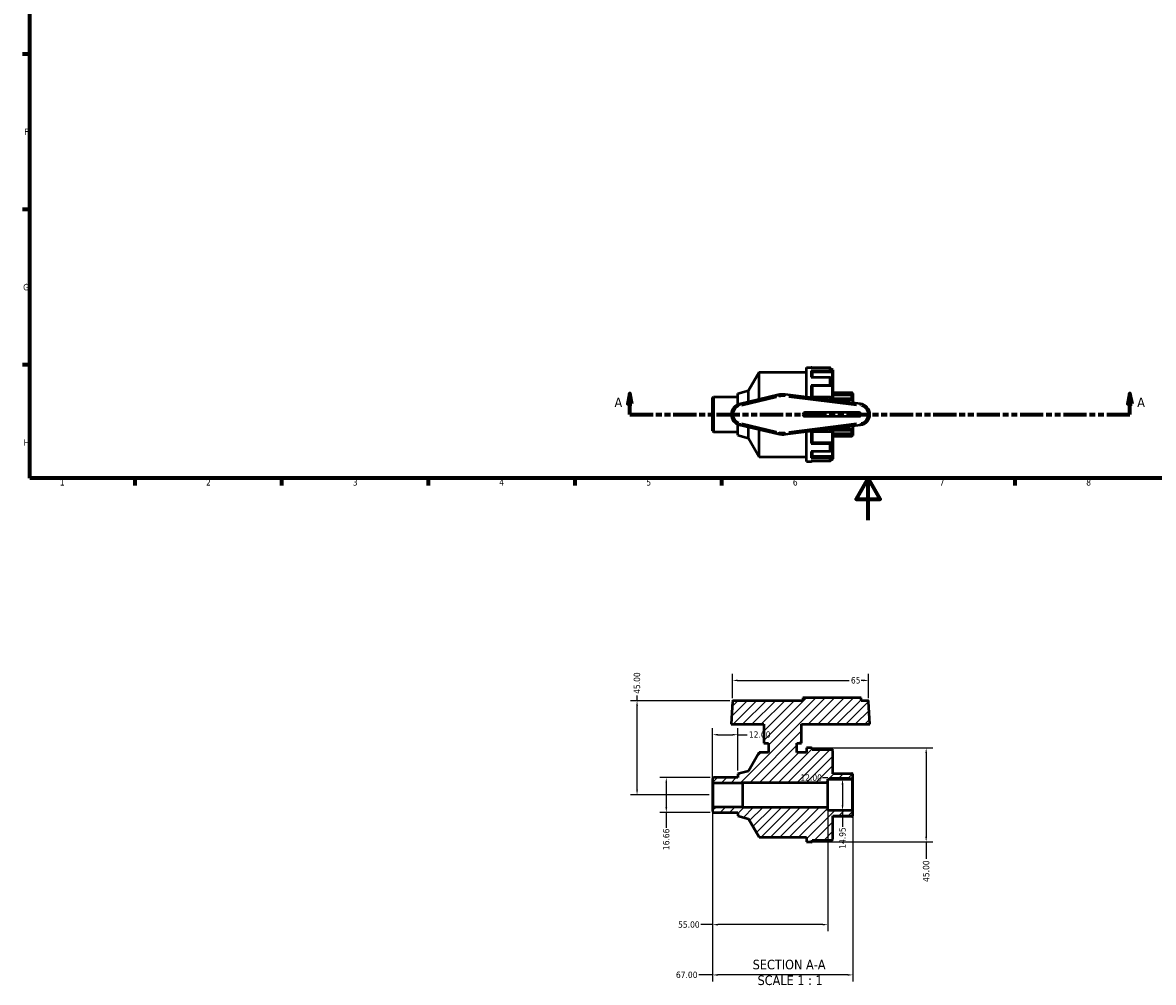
# Model space of a CAD drawing. Header units: millimetres. Extents: x -12 to 901, y -221 to 696.
# Tile 1 of 5: x 17 to 557, y -221 to 238. Entities that reach past the tile are written whole.
import ezdxf

# ---------------------------------------------------------------- set-up
doc = ezdxf.new("R2010")
doc.units = ezdxf.units.MM
doc.linetypes.add('DOUBLE_DASH_CHAIN', pattern=[1.2403, 0.6614, -0.0827, 0.1654, -0.0827, 0.1654, -0.0827])
for name, color, linetype, lineweight in [('Border (ANSI)', 7, 'Continuous', 70), ('Dimension (ANSI)', 7, 'Continuous', 25), ('Hatch (ANSI)', 7, 'Continuous', 18), ('Section Line (ANSI)', 7, 'DOUBLE_DASH_CHAIN', 70), ('Symbol (ANSI)', 7, 'Continuous', 25), ('Visible (ANSI)', 7, 'Continuous', 50), ('Visible Narrow (ANSI)', 7, 'Continuous', 35)]:
    doc.layers.add(name, color=color, linetype=linetype, lineweight=lineweight)
doc.styles.add('Label Text (ANSI)', font='tahoma.ttf')
doc.styles.add('Note Text (ANSI)', font='tahoma.ttf')
doc.dimstyles.new('Default - mm (ANSI)', dxfattribs={"dimtxt": 3.048, "dimasz": 2.5, "dimexe": 3.175, "dimexo": 1.6002, "dimgap": 0.8, "dimtad": 0, "dimtoh": 1, "dimrnd": 1e-08, "dimzin": 4, "dimdsep": 46, "dimtxsty": 'Note Text (ANSI)', "dimcen": 0.09, "dimdle": 10, "dimclrd": 256, "dimclre": 256, "dimclrt": 256, "dimadec": 1, "dimazin": 1, "dimtfac": 1, "dimtofl": 0, "dimtmove": 0, "dimatfit": 3, "dimfxl": 1, "dimtolj": 1, "dimtzin": 4, "dimlwd": -1, "dimlwe": -1, "dimarcsym": 0})

# ---------------------------------------------------------------- blocks, each defined once
blk = doc.blocks.new('Borders Default Border')
at = {"layer": 'Border (ANSI)'}
for p, q in [((20, 222.75), (16.55, 222.75)), ((20, 148.5), (16.55, 148.5)), ((20, 74.25), (16.55, 74.25)), ((70.08, 20), (70.08, 16.55)), ((140.17, 20), (140.17, 16.55)), ((210.25, 20), (210.25, 16.55)), ((280.33, 20), (280.33, 16.55)), ((350.42, 20), (350.42, 16.55)), ((490.58, 20), (490.58, 16.55))]:
    blk.add_line(p, q, dxfattribs=at)
at = {"layer": 'Border (ANSI)', "flags": 128}
for points in [[(20, 20), (20, 574), (821, 574), (821, 20), (20, 20)], [(420.5, 0), (420.5, 20), (414.73, 10), (426.27, 10), (420.5, 20)]]:
    blk.add_lwpolyline(points, dxfattribs=at)
at = {"layer": 'Border (ANSI)', "char_height": 3.05, "attachment_point": 7, "style": 'Note Text (ANSI)'}
for s, insert in [('F', (17.29, 184.1)), ('G', (16.81, 109.79)), ('H', (16.97, 35.6)), ('1', (34.35, 16.55)), ('2', (104.2, 16.55)), ('3', (174.26, 16.49)), ('4', (244.23, 16.55)), ('5', (314.48, 16.49)), ('6', (384.49, 16.49)), ('7', (454.6, 16.55)), ('8', (524.63, 16.48))]:
    blk.add_mtext(s, dxfattribs=dict(at, insert=insert))
blk = doc.blocks.new('2dTransSection0')
at = {"layer": 'Section Line (ANSI)', "linetype": 'Continuous'}
for p, q in [((306.65, 60.53), (305.65, 55.53)), ((306.65, 55.53), (306.65, 60.53)), ((307.65, 55.53), (306.65, 60.53)), ((545.52, 60.53), (544.52, 55.53)), ((545.52, 55.53), (545.52, 60.53)), ((546.52, 55.53), (545.52, 60.53)), ((305.65, 55.53), (307.65, 55.53)), ((306.65, 50.53), (306.65, 55.53)), ((544.52, 55.53), (546.52, 55.53)), ((545.52, 50.53), (545.52, 55.53)), ((306.65, 50.53), (317.76, 50.53)), ((534.42, 50.53), (545.52, 50.53))]:
    blk.add_line(p, q, dxfattribs=at)
at = {"layer": 'Section Line (ANSI)', "linetype": 'DOUBLE_DASH_CHAIN', "ltscale": 16.694273}
blk.add_line((306.65, 50.53), (545.52, 50.53), dxfattribs=at)
at = {"layer": 'Section Line (ANSI)', "linetype": 'Continuous', "flags": 128}
for points in [[(307.65, 55.53), (306.65, 60.53), (305.65, 55.53), (307.65, 55.53)], [(546.52, 55.53), (545.52, 60.53), (544.52, 55.53), (546.52, 55.53)]]:
    blk.add_lwpolyline(points, dxfattribs=at)
at = {"layer": 'Section Line (ANSI)'}
for points in [[(307.65, 55.53), (306.65, 60.53), (305.65, 55.53), (307.65, 55.53)], [(546.52, 55.53), (545.52, 60.53), (544.52, 55.53), (546.52, 55.53)]]:
    blk.add_solid(points, dxfattribs=at)
at = {"layer": 'Section Line (ANSI)', "char_height": 4.57, "attachment_point": 7, "style": 'Label Text (ANSI)'}
for insert in [(299.29, 54.03), (548.99, 54.03)]:
    blk.add_mtext('A', dxfattribs=dict(at, insert=insert))
blk = doc.blocks.new('*D7')
at = {"layer": 'Defpoints', "color": 0, "transparency": 16777216}
for p in [(393.23, -108.81), (393.23, -153.81), (448.18, -153.81)]:
    blk.add_point(p, dxfattribs=at)
at = {"layer": 'Dimension (ANSI)', "transparency": 16777216}
for p, q in [((394.83, -108.81), (451.36, -108.81)), ((448.18, -111.31), (448.18, -151.31)), ((394.83, -153.81), (451.36, -153.81)), ((448.18, -153.81), (448.18, -161.93))]:
    blk.add_line(p, q, dxfattribs=at)
for points in [[(447.76, -111.31), (448.6, -111.31), (448.18, -108.81)], [(447.76, -151.31), (448.6, -151.31), (448.18, -153.81)]]:
    blk.add_solid(points, dxfattribs=at)
at = {"layer": 'Dimension (ANSI)', "transparency": 16777216, "insert": (446.59, -172.9), "char_height": 3.048, "attachment_point": 1, "rotation": 90, "style": 'Note Text (ANSI)'}
blk.add_mtext('\\A1;45.00', dxfattribs=at)
blk = doc.blocks.new('*D8')
at = {"layer": 'Defpoints', "color": 0, "transparency": 16777216}
for p in [(346.63, -122.98), (324.04, -139.65), (346.63, -139.65)]:
    blk.add_point(p, dxfattribs=at)
at = {"layer": 'Dimension (ANSI)', "transparency": 16777216}
for p, q in [((345.03, -122.98), (320.87, -122.98)), ((324.04, -125.48), (324.04, -137.15)), ((345.03, -139.65), (320.87, -139.65)), ((324.04, -139.65), (324.04, -147.08))]:
    blk.add_line(p, q, dxfattribs=at)
for points in [[(323.62, -125.48), (324.46, -125.48), (324.04, -122.98)], [(323.62, -137.15), (324.46, -137.15), (324.04, -139.65)]]:
    blk.add_solid(points, dxfattribs=at)
at = {"layer": 'Dimension (ANSI)', "transparency": 16777216, "insert": (322.46, -157.7), "char_height": 3.048, "attachment_point": 1, "rotation": 90, "style": 'Note Text (ANSI)'}
blk.add_mtext('\\A1;16.66', dxfattribs=at)
blk = doc.blocks.new('*D9')
at = {"layer": 'Defpoints', "color": 0, "transparency": 16777216}
for p in [(358.18, -102.54), (358.18, -121.32), (346.18, -125.18)]:
    blk.add_point(p, dxfattribs=at)
at = {"layer": 'Dimension (ANSI)', "transparency": 16777216}
for p, q in [((346.18, -123.58), (346.18, -99.37)), ((348.68, -102.54), (355.68, -102.54)), ((358.18, -119.72), (358.18, -99.37)), ((358.18, -102.54), (362.7, -102.54))]:
    blk.add_line(p, q, dxfattribs=at)
for points in [[(348.68, -102.13), (348.68, -102.96), (346.18, -102.54)], [(355.68, -102.13), (355.68, -102.96), (358.18, -102.54)]]:
    blk.add_solid(points, dxfattribs=at)
at = {"layer": 'Dimension (ANSI)', "transparency": 16777216, "insert": (363.5, -100.95), "char_height": 3.048, "attachment_point": 1, "style": 'Note Text (ANSI)'}
blk.add_mtext('\\A1;12.00', dxfattribs=at)
blk = doc.blocks.new('*D10')
at = {"layer": 'Defpoints', "color": 0, "transparency": 16777216}
for p in [(408.22, -123.84), (408.22, -138.79), (408.22, -138.79)]:
    blk.add_point(p, dxfattribs=at)
at = {"layer": 'Dimension (ANSI)', "transparency": 16777216}
for p, q in [((408.22, -126.34), (408.22, -136.29)), ((408.22, -138.79), (408.22, -146.5))]:
    blk.add_line(p, q, dxfattribs=at)
for points in [[(407.8, -126.34), (408.64, -126.34), (408.22, -123.84)], [(407.8, -136.29), (408.64, -136.29), (408.22, -138.79)]]:
    blk.add_solid(points, dxfattribs=at)
at = {"layer": 'Dimension (ANSI)', "transparency": 16777216, "insert": (406.63, -157.04), "char_height": 3.048, "attachment_point": 1, "rotation": 90, "style": 'Note Text (ANSI)'}
blk.add_mtext('\\A1;14.95', dxfattribs=at)
blk = doc.blocks.new('*D11')
at = {"layer": 'Defpoints', "color": 0, "transparency": 16777216}
for p in [(420.7, -76.6), (355.67, -86.6), (420.7, -86.6)]:
    blk.add_point(p, dxfattribs=at)
at = {"layer": 'Dimension (ANSI)', "transparency": 16777216}
for p, q in [((355.67, -85), (355.67, -73.42)), ((420.7, -85), (420.7, -73.42)), ((358.17, -76.6), (411.42, -76.6)), ((418.2, -76.6), (417.2, -76.6))]:
    blk.add_line(p, q, dxfattribs=at)
for points in [[(358.17, -76.18), (358.17, -77.01), (355.67, -76.6)], [(418.2, -76.18), (418.2, -77.01), (420.7, -76.6)]]:
    blk.add_solid(points, dxfattribs=at)
at = {"layer": 'Dimension (ANSI)', "transparency": 16777216, "insert": (412.22, -75.01), "char_height": 3.048, "attachment_point": 1, "style": 'Note Text (ANSI)'}
blk.add_mtext('\\A1;65', dxfattribs=at)
blk = doc.blocks.new('*D12')
at = {"layer": 'Defpoints', "color": 0, "transparency": 16777216}
for p in [(401.18, -123.09), (401.18, -131.31), (413.18, -131.31)]:
    blk.add_point(p, dxfattribs=at)
at = {"layer": 'Dimension (ANSI)', "transparency": 16777216}
for p, q in [((401.18, -123.09), (398.68, -123.09)), ((410.68, -123.09), (403.68, -123.09))]:
    blk.add_line(p, q, dxfattribs=at)
for points in [[(403.68, -122.68), (403.68, -123.51), (401.18, -123.09)], [(410.68, -122.68), (410.68, -123.51), (413.18, -123.09)]]:
    blk.add_solid(points, dxfattribs=at)
at = {"layer": 'Dimension (ANSI)', "transparency": 16777216, "insert": (388.09, -121.51), "char_height": 3.048, "attachment_point": 1, "style": 'Note Text (ANSI)'}
blk.add_mtext('\\A1;12.00', dxfattribs=at)
blk = doc.blocks.new('*D13')
at = {"layer": 'Defpoints', "color": 0, "transparency": 16777216}
for p in [(346.18, -137.45), (413.18, -139.09), (346.18, -217.34)]:
    blk.add_point(p, dxfattribs=at)
at = {"layer": 'Dimension (ANSI)', "transparency": 16777216}
for p, q in [((346.18, -139.05), (346.18, -220.51)), ((413.18, -140.69), (413.18, -220.51)), ((346.18, -217.34), (339.52, -217.34)), ((410.68, -217.34), (348.68, -217.34))]:
    blk.add_line(p, q, dxfattribs=at)
for points in [[(348.68, -216.92), (348.68, -217.75), (346.18, -217.34)], [(410.68, -216.92), (410.68, -217.75), (413.18, -217.34)]]:
    blk.add_solid(points, dxfattribs=at)
at = {"layer": 'Dimension (ANSI)', "transparency": 16777216, "insert": (328.64, -215.75), "char_height": 3.048, "attachment_point": 1, "style": 'Note Text (ANSI)'}
blk.add_mtext('\\A1;67.00', dxfattribs=at)
blk = doc.blocks.new('*D14')
at = {"layer": 'Defpoints', "color": 0, "transparency": 16777216}
for p in [(346.18, -137.45), (401.18, -137.29), (346.18, -193.31)]:
    blk.add_point(p, dxfattribs=at)
at = {"layer": 'Dimension (ANSI)', "transparency": 16777216}
for p, q in [((346.18, -139.05), (346.18, -196.49)), ((401.18, -138.89), (401.18, -196.49)), ((346.18, -193.31), (340.48, -193.31)), ((398.68, -193.31), (348.68, -193.31))]:
    blk.add_line(p, q, dxfattribs=at)
for points in [[(348.68, -192.9), (348.68, -193.73), (346.18, -193.31)], [(398.68, -192.9), (398.68, -193.73), (401.18, -193.31)]]:
    blk.add_solid(points, dxfattribs=at)
at = {"layer": 'Dimension (ANSI)', "transparency": 16777216, "insert": (329.68, -191.73), "char_height": 3.048, "attachment_point": 1, "style": 'Note Text (ANSI)'}
blk.add_mtext('\\A1;55.00', dxfattribs=at)
blk = doc.blocks.new('*D15')
at = {"layer": 'Defpoints', "color": 0, "transparency": 16777216}
for p in [(310.06, -86.31), (355.96, -86.31), (346.18, -131.31)]:
    blk.add_point(p, dxfattribs=at)
at = {"layer": 'Dimension (ANSI)', "transparency": 16777216}
for p, q in [((354.36, -86.31), (306.89, -86.31)), ((310.06, -86.31), (310.06, -83.81)), ((310.06, -128.81), (310.06, -88.81)), ((344.58, -131.31), (306.89, -131.31))]:
    blk.add_line(p, q, dxfattribs=at)
for points in [[(309.65, -88.81), (310.48, -88.81), (310.06, -86.31)], [(309.65, -128.81), (310.48, -128.81), (310.06, -131.31)]]:
    blk.add_solid(points, dxfattribs=at)
at = {"layer": 'Dimension (ANSI)', "transparency": 16777216, "insert": (308.48, -83.01), "char_height": 3.048, "attachment_point": 1, "rotation": 90, "style": 'Note Text (ANSI)'}
blk.add_mtext('\\A1;45.00', dxfattribs=at)

msp = doc.modelspace()

# ---------------------------------------------------------------- hatches: boundary and pattern name
at = {"layer": 'Hatch (ANSI)'}
h = msp.add_hatch(dxfattribs=at)
h.set_pattern_fill('ANSI31', color=256, scale=25.4, style=0)
h.set_pattern_definition([(45, (0, 0), (-2.245064, 2.245064), [])])
edge = h.paths.add_edge_path()
edge.add_ellipse((403.282, -152.615), major_axis=(0, -0.299), ratio=1, start_angle=0, end_angle=90)
edge.add_line((403.581, -152.615), (403.581, -141.331))
edge.add_line((403.581, -141.331), (413.181, -141.331))
edge.add_line((413.181, -141.331), (413.181, -139.088))
edge.add_line((413.181, -139.088), (412.882, -138.789))
edge.add_line((412.882, -138.789), (401.181, -138.789))
edge.add_line((401.181, -138.789), (401.181, -137.294))
edge.add_line((401.181, -137.294), (360.581, -137.294))
edge.add_line((360.581, -137.294), (360.581, -137.146))
edge.add_line((360.581, -137.146), (346.48, -137.146))
edge.add_line((346.48, -137.146), (346.181, -137.445))
edge.add_line((346.181, -137.445), (346.181, -139.197))
edge.add_line((346.181, -139.197), (346.629, -139.645))
edge.add_line((346.629, -139.645), (358.181, -139.645))
edge.add_line((358.181, -139.645), (358.181, -141.312))
edge.add_line((358.181, -141.312), (363.245, -142.668))
edge.add_line((363.245, -142.668), (368.381, -151.564))
edge.add_line((368.381, -151.564), (390.981, -151.564))
edge.add_line((390.981, -151.564), (390.981, -153.814))
edge.add_line((390.981, -153.814), (393.232, -153.814))
edge.add_ellipse((393.232, -153.366), major_axis=(0, -0.449), ratio=1, start_angle=0, end_angle=90)
edge.add_line((393.681, -153.366), (393.681, -152.914))
edge.add_line((393.681, -152.914), (403.282, -152.914))
edge = h.paths.add_edge_path()
edge.add_ellipse((403.282, -110.013), major_axis=(0.299, 0), ratio=1, start_angle=0, end_angle=90)
edge.add_line((403.282, -109.714), (393.681, -109.714))
edge.add_line((393.681, -109.714), (393.681, -109.263))
edge.add_ellipse((393.232, -109.263), major_axis=(0.449, 0), ratio=1, start_angle=0, end_angle=90)
edge.add_line((393.232, -108.814), (390.981, -108.814))
edge.add_line((390.981, -108.814), (390.981, -111.064))
edge.add_line((390.981, -111.064), (386.431, -111.064))
edge.add_line((386.431, -111.064), (386.431, -106.564))
edge.add_line((386.431, -106.564), (388.681, -106.564))
edge.add_line((388.681, -106.564), (388.681, -97.564))
edge.add_line((388.681, -97.564), (421.27, -97.564))
edge.add_line((421.27, -97.564), (420.696, -86.598))
edge.add_ellipse((420.397, -86.613), major_axis=(0.299, 0.016), ratio=1, start_angle=0, end_angle=87)
edge.add_line((420.397, -86.314), (417.081, -86.314))
edge.add_line((417.081, -86.314), (417.081, -84.964))
edge.add_line((417.081, -84.964), (389.281, -84.964))
edge.add_line((389.281, -84.964), (389.281, -86.314))
edge.add_line((389.281, -86.314), (355.965, -86.314))
edge.add_ellipse((355.965, -86.613), major_axis=(0, 0.299), ratio=1, start_angle=0, end_angle=87)
edge.add_line((355.666, -86.598), (355.091, -97.564))
edge.add_line((355.091, -97.564), (370.681, -97.564))
edge.add_line((370.681, -97.564), (370.681, -106.564))
edge.add_line((370.681, -106.564), (372.931, -106.564))
edge.add_line((372.931, -106.564), (372.931, -111.064))
edge.add_line((372.931, -111.064), (368.381, -111.064))
edge.add_line((368.381, -111.064), (363.245, -119.96))
edge.add_line((363.245, -119.96), (358.181, -121.317))
edge.add_line((358.181, -121.317), (358.181, -122.983))
edge.add_line((358.181, -122.983), (346.629, -122.983))
edge.add_line((346.629, -122.983), (346.181, -123.432))
edge.add_line((346.181, -123.432), (346.181, -125.184))
edge.add_line((346.181, -125.184), (346.48, -125.483))
edge.add_line((346.48, -125.483), (360.581, -125.483))
edge.add_line((360.581, -125.483), (360.581, -125.334))
edge.add_line((360.581, -125.334), (401.181, -125.334))
edge.add_line((401.181, -125.334), (401.181, -123.839))
edge.add_line((401.181, -123.839), (412.882, -123.839))
edge.add_line((412.882, -123.839), (413.181, -123.54))
edge.add_line((413.181, -123.54), (413.181, -121.298))
edge.add_line((413.181, -121.298), (403.581, -121.298))
edge.add_line((403.581, -121.298), (403.581, -110.013))

# ---------------------------------------------------------------- linework, layer by layer
at = {"layer": 'Visible (ANSI)'}
for p, q in [((363.245, 61.883), (368.381, 70.779)), ((368.381, 57.704), (368.381, 70.779)), ((368.381, 70.779), (390.981, 70.779)), ((390.981, 58.788), (390.981, 73.029)), ((390.981, 73.029), (393.232, 73.029)), ((402.232, 72.774), (393.232, 72.774)), ((393.232, 71.481), (402.232, 71.481)), ((393.681, 71.088), (393.681, 68.106)), ((402.681, 70.693), (393.681, 70.693)), ((402.681, 72.32), (402.681, 71.088)), ((402.681, 72.129), (403.282, 72.129)), ((402.681, 71.088), (402.681, 70.693)), ((403.581, 71.83), (403.581, 57.223)), ((402.232, 68.106), (393.232, 68.106)), ((402.681, 67.713), (402.681, 64.347)), ((358.181, 60.526), (363.245, 61.883)), ((358.181, 55.209), (358.181, 60.526)), ((377.468, 59.86), (359.006, 55.481)), ((363.245, 56.486), (363.245, 61.883)), ((416.808, 55.58), (380.863, 60.045)), ((393.232, 64.574), (402.232, 64.574)), ((393.681, 64.347), (393.681, 58.729)), ((402.681, 64.119), (393.681, 64.119)), ((402.681, 64.347), (402.681, 64.119)), ((403.581, 60.994), (412.732, 60.994)), ((413.181, 60.41), (403.581, 60.41)), ((412.787, 59.725), (403.581, 59.725)), ((412.732, 60.919), (412.732, 60.994)), ((413.181, 60.545), (412.732, 60.994)), ((412.732, 58.201), (412.732, 59.668)), ((413.181, 60.545), (413.181, 60.41)), ((413.181, 60.41), (413.181, 59.486)), ((413.181, 59.486), (413.181, 57.56)), ((346.181, 58.411), (346.629, 58.86)), ((346.181, 42.646), (346.181, 58.411)), ((346.629, 58.86), (346.629, 42.198)), ((346.629, 58.86), (358.181, 58.86)), ((402.232, 58.729), (393.232, 58.729)), ((402.681, 58.502), (402.681, 57.335)), ((413.181, 57.56), (403.581, 57.56)), ((413.181, 57.56), (413.181, 56.03)), ((416.181, 51.429), (390.181, 51.429)), ((390.181, 49.629), (416.181, 49.629)), ((358.181, 40.532), (358.181, 45.849)), ((359.006, 45.577), (377.468, 41.198)), ((363.245, 39.175), (363.245, 44.571)), ((368.381, 30.279), (368.381, 43.353)), ((380.863, 41.012), (416.808, 45.478)), ((402.681, 43.723), (402.681, 42.556)), ((403.581, 43.835), (403.581, 29.228)), ((413.181, 43.498), (403.581, 43.498)), ((413.181, 45.027), (413.181, 43.498)), ((413.181, 43.498), (413.181, 41.571)), ((346.181, 42.646), (346.629, 42.198)), ((346.629, 42.198), (358.181, 42.198)), ((358.181, 40.532), (363.245, 39.175)), ((363.245, 39.175), (368.381, 30.279)), ((390.981, 28.029), (390.981, 42.269)), ((393.232, 42.329), (402.232, 42.329)), ((393.681, 42.329), (393.681, 36.71)), ((403.581, 41.332), (412.787, 41.332)), ((413.181, 40.647), (403.581, 40.647)), ((403.581, 40.064), (412.732, 40.064)), ((412.732, 41.389), (412.732, 42.857)), ((413.181, 40.512), (412.732, 40.064)), ((412.732, 40.064), (412.732, 40.139)), ((413.181, 41.571), (413.181, 40.647)), ((413.181, 40.647), (413.181, 40.512)), ((402.232, 36.483), (393.232, 36.483)), ((393.232, 32.951), (402.232, 32.951)), ((402.681, 36.939), (393.681, 36.939)), ((393.681, 32.951), (393.681, 29.969)), ((402.681, 36.939), (402.681, 36.71)), ((402.681, 36.71), (402.681, 33.344)), ((368.381, 30.279), (390.981, 30.279)), ((390.981, 28.029), (393.232, 28.029)), ((402.232, 29.576), (393.232, 29.576)), ((393.232, 28.283), (402.232, 28.283)), ((402.681, 30.365), (393.681, 30.365)), ((402.681, 30.365), (402.681, 29.969)), ((402.681, 29.969), (402.681, 28.737)), ((402.681, 28.929), (403.282, 28.929)), ((389.281, -86.314), (355.965, -86.314)), ((417.081, -84.964), (389.281, -84.964)), ((389.281, -84.964), (389.281, -86.314)), ((417.081, -86.314), (417.081, -84.964)), ((420.397, -86.314), (417.081, -86.314)), ((355.666, -86.598), (355.091, -97.564)), ((421.27, -97.564), (420.696, -86.598)), ((355.091, -97.564), (370.681, -97.564)), ((370.681, -97.564), (370.681, -106.564)), ((388.681, -106.564), (388.681, -97.564)), ((388.681, -97.564), (421.27, -97.564)), ((370.681, -106.564), (372.931, -106.564)), ((372.931, -106.564), (372.931, -111.064)), ((386.431, -111.064), (386.431, -106.564)), ((386.431, -106.564), (388.681, -106.564)), ((368.381, -111.064), (363.245, -119.96)), ((372.931, -111.064), (368.381, -111.064)), ((390.981, -111.064), (386.431, -111.064)), ((393.232, -108.814), (390.981, -108.814)), ((390.981, -108.814), (390.981, -111.064)), ((393.637, -109.069), (402.232, -109.069)), ((393.681, -109.714), (393.681, -109.263)), ((403.282, -109.714), (393.681, -109.714)), ((402.681, -109.523), (402.681, -109.714)), ((403.581, -121.298), (403.581, -110.013)), ((346.629, -122.983), (346.181, -123.432)), ((346.181, -123.432), (346.181, -125.184)), ((358.181, -122.983), (346.629, -122.983)), ((363.245, -119.96), (358.181, -121.317)), ((358.181, -121.317), (358.181, -122.983)), ((401.181, -125.334), (401.181, -123.839)), ((401.181, -123.839), (412.882, -123.839)), ((403.581, -121.038), (412.74, -121.038)), ((413.181, -121.298), (403.581, -121.298)), ((412.882, -123.839), (413.181, -123.54)), ((412.882, -123.839), (412.882, -138.789)), ((413.181, -123.54), (413.181, -121.298)), ((413.181, -139.088), (413.181, -123.54)), ((346.181, -125.184), (346.48, -125.483)), ((346.181, -125.184), (346.181, -137.445)), ((346.48, -125.483), (360.581, -125.483)), ((346.48, -137.146), (346.48, -125.483)), ((360.581, -125.483), (360.581, -125.334)), ((360.581, -125.334), (401.181, -125.334)), ((360.581, -137.146), (360.581, -125.483)), ((401.181, -137.294), (401.181, -125.334)), ((346.48, -137.146), (346.181, -137.445)), ((346.181, -137.445), (346.181, -139.197)), ((346.181, -139.197), (346.629, -139.645)), ((360.581, -137.146), (346.48, -137.146)), ((346.629, -139.645), (358.181, -139.645)), ((358.181, -139.645), (358.181, -141.312)), ((360.581, -137.294), (360.581, -137.146)), ((401.181, -137.294), (360.581, -137.294)), ((401.181, -138.789), (401.181, -137.294)), ((412.882, -138.789), (401.181, -138.789)), ((413.181, -139.088), (412.882, -138.789)), ((413.181, -141.331), (413.181, -139.088)), ((358.181, -141.312), (363.245, -142.668)), ((363.245, -142.668), (368.381, -151.564)), ((403.581, -152.615), (403.581, -141.331)), ((403.581, -141.331), (413.181, -141.331)), ((412.74, -141.59), (403.581, -141.59)), ((368.381, -151.564), (390.981, -151.564)), ((390.981, -151.564), (390.981, -153.814)), ((390.981, -153.814), (393.232, -153.814)), ((402.232, -153.56), (393.637, -153.56)), ((393.681, -153.366), (393.681, -152.914)), ((393.681, -152.914), (403.282, -152.914)), ((402.681, -152.914), (402.681, -153.106))]:
    msp.add_line(p, q, dxfattribs=at)
for centre, radius, start, end in [((393.232, 72.58), 0.449, 25.62047, 90), ((403.282, 71.83), 0.299, 0, 90), ((379.681, 50.529), 9.59, 82.91812, 103.34236), ((360.181, 50.529), 5.09, 103.34236, 256.65764), ((416.181, 50.529), 5.09, 277.08188, 82.91812), ((390.181, 50.529), 0.9, 90, 270), ((416.181, 50.529), 0.9, 270, 90), ((379.681, 50.529), 9.59, 256.65764, 277.08188), ((393.232, 28.477), 0.449, 270, 334.37953), ((403.282, 29.228), 0.299, 270, 0), ((355.965, -86.613), 0.299, 90, 177), ((420.397, -86.613), 0.299, 3, 90), ((393.232, -109.263), 0.449, 0, 90), ((403.282, -110.013), 0.299, 0, 90), ((393.232, -153.366), 0.449, 270, 0), ((403.282, -152.615), 0.299, 270, 0)]:
    msp.add_arc(centre, radius, start, end, dxfattribs=at)
for points, knots in [([(393.232, 71.481), (393.287, 71.481), (393.352, 71.47), (393.454, 71.433), (393.51, 71.401), (393.588, 71.333), (393.625, 71.284), (393.668, 71.194), (393.681, 71.137), (393.681, 71.088)], [0, 0, 0, 0, 0.016544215, 0.016544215, 0.033185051, 0.033185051, 0.049945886, 0.049945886, 0.066810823, 0.066810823, 0.066810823, 0.066810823]), ([(402.681, 72.32), (402.681, 72.377), (402.668, 72.443), (402.625, 72.547), (402.588, 72.602), (402.51, 72.681), (402.454, 72.719), (402.352, 72.761), (402.287, 72.774), (402.232, 72.774)], [-0.066810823, -0.066810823, -0.066810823, -0.066810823, -0.049945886, -0.049945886, -0.033185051, -0.033185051, -0.016544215, -0.016544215, 0, 0, 0, 0]), ([(402.232, 71.481), (402.287, 71.481), (402.352, 71.47), (402.454, 71.433), (402.51, 71.401), (402.588, 71.333), (402.625, 71.284), (402.668, 71.194), (402.681, 71.137), (402.681, 71.088)], [0, 0, 0, 0, 0.016544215, 0.016544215, 0.033185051, 0.033185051, 0.049945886, 0.049945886, 0.066810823, 0.066810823, 0.066810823, 0.066810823]), ([(402.681, 67.713), (402.681, 67.762), (402.668, 67.819), (402.625, 67.909), (402.588, 67.958), (402.51, 68.026), (402.454, 68.058), (402.352, 68.095), (402.287, 68.106), (402.232, 68.106)], [-0.066810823, -0.066810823, -0.066810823, -0.066810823, -0.049945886, -0.049945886, -0.033185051, -0.033185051, -0.016544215, -0.016544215, 0, 0, 0, 0]), ([(393.232, 64.574), (393.287, 64.574), (393.352, 64.568), (393.454, 64.547), (393.51, 64.528), (393.588, 64.488), (393.625, 64.461), (393.668, 64.409), (393.681, 64.376), (393.681, 64.347)], [0, 0, 0, 0, 0.016544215, 0.016544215, 0.033185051, 0.033185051, 0.049945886, 0.049945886, 0.066810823, 0.066810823, 0.066810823, 0.066810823]), ([(402.232, 64.574), (402.287, 64.574), (402.352, 64.568), (402.454, 64.547), (402.51, 64.528), (402.588, 64.488), (402.625, 64.461), (402.668, 64.409), (402.681, 64.376), (402.681, 64.347)], [0, 0, 0, 0, 0.016544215, 0.016544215, 0.033185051, 0.033185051, 0.049945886, 0.049945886, 0.066810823, 0.066810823, 0.066810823, 0.066810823]), ([(413.181, 60.41), (413.129, 60.462), (413.073, 60.518), (412.964, 60.634), (412.91, 60.692), (412.829, 60.785), (412.794, 60.826), (412.758, 60.874), (412.748, 60.887), (412.736, 60.908), (412.732, 60.915), (412.732, 60.919)], [0.161263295, 0.161263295, 0.161263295, 0.161263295, 0.183059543, 0.183059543, 0.206269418, 0.206269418, 0.2253452, 0.2253452, 0.234883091, 0.234883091, 0.244420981, 0.244420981, 0.244420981, 0.244420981]), ([(412.732, 59.668), (412.732, 59.684), (412.736, 59.697), (412.748, 59.715), (412.758, 59.721), (412.794, 59.729), (412.829, 59.721), (412.91, 59.687), (412.964, 59.655), (413.073, 59.577), (413.129, 59.532), (413.181, 59.486)], [0.084571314, 0.084571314, 0.084571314, 0.084571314, 0.094109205, 0.094109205, 0.103647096, 0.103647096, 0.122722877, 0.122722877, 0.145932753, 0.145932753, 0.167729, 0.167729, 0.167729, 0.167729]), ([(402.681, 58.502), (402.681, 58.53), (402.668, 58.563), (402.625, 58.615), (402.588, 58.643), (402.51, 58.682), (402.454, 58.701), (402.352, 58.722), (402.287, 58.729), (402.232, 58.729)], [-0.066810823, -0.066810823, -0.066810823, -0.066810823, -0.049945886, -0.049945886, -0.033185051, -0.033185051, -0.016544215, -0.016544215, 0, 0, 0, 0]), ([(413.181, 57.56), (413.129, 57.597), (413.073, 57.644), (412.964, 57.753), (412.91, 57.816), (412.829, 57.931), (412.794, 57.99), (412.758, 58.075), (412.748, 58.103), (412.736, 58.155), (412.732, 58.179), (412.732, 58.201)], [0.161263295, 0.161263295, 0.161263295, 0.161263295, 0.183059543, 0.183059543, 0.206269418, 0.206269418, 0.2253452, 0.2253452, 0.234883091, 0.234883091, 0.244420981, 0.244420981, 0.244420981, 0.244420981]), ([(412.732, 42.857), (412.732, 42.878), (412.736, 42.903), (412.748, 42.955), (412.758, 42.982), (412.794, 43.067), (412.829, 43.127), (412.91, 43.242), (412.964, 43.305), (413.073, 43.414), (413.129, 43.46), (413.181, 43.498)], [0.084571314, 0.084571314, 0.084571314, 0.084571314, 0.094109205, 0.094109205, 0.103647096, 0.103647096, 0.122722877, 0.122722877, 0.145932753, 0.145932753, 0.167729, 0.167729, 0.167729, 0.167729]), ([(402.232, 42.329), (402.287, 42.329), (402.352, 42.335), (402.454, 42.357), (402.51, 42.375), (402.588, 42.415), (402.625, 42.443), (402.668, 42.495), (402.681, 42.528), (402.681, 42.556)], [0, 0, 0, 0, 0.016544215, 0.016544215, 0.033185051, 0.033185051, 0.049945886, 0.049945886, 0.066810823, 0.066810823, 0.066810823, 0.066810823]), ([(413.181, 41.571), (413.129, 41.525), (413.073, 41.48), (412.964, 41.403), (412.91, 41.371), (412.829, 41.337), (412.794, 41.329), (412.758, 41.337), (412.748, 41.343), (412.736, 41.361), (412.732, 41.374), (412.732, 41.389)], [0.161263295, 0.161263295, 0.161263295, 0.161263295, 0.183059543, 0.183059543, 0.206269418, 0.206269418, 0.2253452, 0.2253452, 0.234883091, 0.234883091, 0.244420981, 0.244420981, 0.244420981, 0.244420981]), ([(412.732, 40.139), (412.732, 40.142), (412.736, 40.15), (412.748, 40.17), (412.758, 40.184), (412.794, 40.231), (412.829, 40.273), (412.91, 40.365), (412.964, 40.424), (413.073, 40.539), (413.129, 40.596), (413.181, 40.647)], [0.084571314, 0.084571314, 0.084571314, 0.084571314, 0.094109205, 0.094109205, 0.103647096, 0.103647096, 0.122722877, 0.122722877, 0.145932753, 0.145932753, 0.167729, 0.167729, 0.167729, 0.167729]), ([(393.681, 36.71), (393.681, 36.682), (393.668, 36.649), (393.625, 36.597), (393.588, 36.569), (393.51, 36.53), (393.454, 36.511), (393.352, 36.49), (393.287, 36.483), (393.232, 36.483)], [0.20046045, 0.20046045, 0.20046045, 0.20046045, 0.217325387, 0.217325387, 0.234086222, 0.234086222, 0.250727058, 0.250727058, 0.267271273, 0.267271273, 0.267271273, 0.267271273]), ([(402.681, 36.71), (402.681, 36.682), (402.668, 36.649), (402.625, 36.597), (402.588, 36.569), (402.51, 36.53), (402.454, 36.511), (402.352, 36.49), (402.287, 36.483), (402.232, 36.483)], [-0.066810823, -0.066810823, -0.066810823, -0.066810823, -0.049945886, -0.049945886, -0.033185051, -0.033185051, -0.016544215, -0.016544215, 0, 0, 0, 0]), ([(402.232, 32.951), (402.287, 32.951), (402.352, 32.962), (402.454, 32.999), (402.51, 33.032), (402.588, 33.1), (402.625, 33.148), (402.668, 33.238), (402.681, 33.295), (402.681, 33.344)], [0, 0, 0, 0, 0.016544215, 0.016544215, 0.033185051, 0.033185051, 0.049945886, 0.049945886, 0.066810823, 0.066810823, 0.066810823, 0.066810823]), ([(393.681, 29.969), (393.681, 29.92), (393.668, 29.863), (393.625, 29.773), (393.588, 29.725), (393.51, 29.657), (393.454, 29.624), (393.352, 29.587), (393.287, 29.576), (393.232, 29.576)], [0.20046045, 0.20046045, 0.20046045, 0.20046045, 0.217325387, 0.217325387, 0.234086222, 0.234086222, 0.250727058, 0.250727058, 0.267271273, 0.267271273, 0.267271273, 0.267271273]), ([(402.681, 29.969), (402.681, 29.92), (402.668, 29.863), (402.625, 29.773), (402.588, 29.725), (402.51, 29.657), (402.454, 29.624), (402.352, 29.587), (402.287, 29.576), (402.232, 29.576)], [-0.066810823, -0.066810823, -0.066810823, -0.066810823, -0.049945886, -0.049945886, -0.033185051, -0.033185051, -0.016544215, -0.016544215, 0, 0, 0, 0]), ([(402.232, 28.283), (402.287, 28.283), (402.352, 28.296), (402.454, 28.339), (402.51, 28.376), (402.588, 28.455), (402.625, 28.511), (402.668, 28.615), (402.681, 28.681), (402.681, 28.737)], [0, 0, 0, 0, 0.016544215, 0.016544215, 0.033185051, 0.033185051, 0.049945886, 0.049945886, 0.066810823, 0.066810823, 0.066810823, 0.066810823]), ([(402.232, -109.069), (402.287, -109.069), (402.352, -109.082), (402.454, -109.125), (402.51, -109.162), (402.588, -109.241), (402.625, -109.297), (402.668, -109.4), (402.681, -109.466), (402.681, -109.523)], [0, 0, 0, 0, 0.016544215, 0.016544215, 0.033185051, 0.033185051, 0.049945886, 0.049945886, 0.066810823, 0.066810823, 0.066810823, 0.066810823]), ([(413.065, -121.298), (413.05, -121.284), (413.035, -121.27), (412.964, -121.204), (412.91, -121.157), (412.829, -121.09), (412.794, -121.064), (412.758, -121.043), (412.748, -121.039), (412.741, -121.038), (412.741, -121.038), (412.74, -121.038)], [0.177051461, 0.177051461, 0.177051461, 0.177051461, 0.183059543, 0.183059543, 0.206269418, 0.206269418, 0.2253452, 0.2253452, 0.234883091, 0.234883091, 0.235717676, 0.235717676, 0.235717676, 0.235717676]), ([(412.74, -141.59), (412.741, -141.59), (412.741, -141.59), (412.748, -141.59), (412.758, -141.586), (412.794, -141.565), (412.829, -141.539), (412.91, -141.472), (412.964, -141.425), (413.035, -141.359), (413.05, -141.345), (413.065, -141.331)], [0.09327462, 0.09327462, 0.09327462, 0.09327462, 0.094109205, 0.094109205, 0.103647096, 0.103647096, 0.122722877, 0.122722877, 0.145932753, 0.145932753, 0.151940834, 0.151940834, 0.151940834, 0.151940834]), ([(402.681, -153.106), (402.681, -153.162), (402.668, -153.228), (402.625, -153.332), (402.588, -153.388), (402.51, -153.467), (402.454, -153.504), (402.352, -153.547), (402.287, -153.56), (402.232, -153.56)], [-0.066810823, -0.066810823, -0.066810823, -0.066810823, -0.049945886, -0.049945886, -0.033185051, -0.033185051, -0.016544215, -0.016544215, 0, 0, 0, 0])]:
    msp.add_open_spline(points, degree=3, knots=knots, dxfattribs=at)
at = {"layer": 'Visible Narrow (ANSI)'}
for p, q in [((393.232, 72.799), (393.232, 73.028)), ((393.232, 68.316), (393.232, 71.356)), ((402.232, 71.571), (402.232, 72.735)), ((403.282, 58.533), (403.282, 72.086)), ((402.232, 64.769), (402.232, 67.949)), ((377.594, 59.328), (377.474, 59.832)), ((380.758, 59.201), (380.792, 59.473)), ((380.796, 59.503), (380.86, 60.017)), ((393.232, 59.043), (393.232, 64.308)), ((412.275, 60.919), (404.038, 60.919)), ((404.038, 59.668), (412.275, 59.668)), ((359.132, 54.95), (359.013, 55.453)), ((359.203, 54.653), (359.139, 54.92)), ((376.677, 59.081), (360.062, 55.141)), ((360.131, 54.85), (376.746, 58.791)), ((377.664, 59.032), (377.601, 59.298)), ((382.553, 58.955), (414.903, 54.936)), ((414.94, 55.232), (382.59, 59.252)), ((402.232, 57.458), (402.232, 58.662)), ((412.275, 58.201), (404.038, 58.201)), ((416.703, 54.735), (416.737, 55.007)), ((416.741, 55.038), (416.805, 55.551)), ((359.132, 46.108), (359.013, 45.605)), ((359.203, 46.404), (359.139, 46.138)), ((360.062, 45.917), (376.677, 41.976)), ((376.746, 42.267), (360.131, 46.207)), ((414.903, 46.121), (382.553, 42.102)), ((382.59, 41.806), (414.94, 45.825)), ((402.232, 42.395), (402.232, 43.6)), ((416.703, 46.322), (416.737, 46.05)), ((416.741, 46.02), (416.805, 45.507)), ((377.594, 41.729), (377.474, 41.226)), ((377.664, 42.026), (377.601, 41.759)), ((380.792, 41.585), (380.758, 41.857)), ((380.796, 41.554), (380.86, 41.041)), ((393.232, 36.749), (393.232, 42.014)), ((403.282, 28.971), (403.282, 42.525)), ((404.038, 42.857), (412.275, 42.857)), ((412.275, 41.389), (404.038, 41.389)), ((404.038, 40.139), (412.275, 40.139)), ((393.232, 29.702), (393.232, 32.742)), ((402.232, 33.108), (402.232, 36.289)), ((393.232, 28.029), (393.232, 28.259)), ((402.232, 28.322), (402.232, 29.486))]:
    msp.add_line(p, q, dxfattribs=at)
for centre, radius, start, end in [((379.681, 50.529), 9.015, 83.93933, 102.32115), ((360.181, 50.529), 4.515, 111.00813, 248.99187), ((360.181, 50.529), 4.216, 111.00813, 248.99187), ((379.681, 50.529), 8.716, 83.93933, 102.32115), ((416.181, 50.529), 4.216, 285.37369, 74.62631), ((416.181, 50.529), 4.515, 285.37369, 74.62631), ((379.681, 50.529), 9.015, 257.67885, 276.06067), ((379.681, 50.529), 8.716, 257.67885, 276.06067)]:
    msp.add_arc(centre, radius, start, end, dxfattribs=at)

# ---------------------------------------------------------------- block references
msp.add_blockref('Borders Default Border', (0, 0))
at = {"layer": 'Section Line (ANSI)'}
msp.add_blockref('2dTransSection0', (0, 0), dxfattribs=at)

# ---------------------------------------------------------------- texts
at = {"layer": 'Symbol (ANSI)', "char_height": 4.572, "attachment_point": 7, "style": 'Label Text (ANSI)'}
for s, insert in [('SECTION A-A', (365.301, -214.744)), ('SCALE 1 : 1', (367.621, -222.257))]:
    msp.add_mtext(s, dxfattribs=dict(at, insert=insert))

# ---------------------------------------------------------------- dimensions: what is measured, and where the dimension line sits
at = {"layer": 'Dimension (ANSI)'}
for base, p1, p2, angle, override, picture, middle in [((310.063, -86.314), (346.181, -131.314), (355.965, -86.314), 90, {"dimtoh": 0, "dimdec": 2, "dimtp": 0, "dimtm": 0, "dimtdec": 2, "dimatfit": 2}, '*D15', (310.063, -77.929)), ((420.696, -76.598), (355.666, -86.598), (420.696, -86.598), 180, {"dimtoh": 0, "dimdec": 0, "dimtp": 0, "dimtm": 0, "dimtdec": 2, "dimatfit": 1}, '*D11', (414.308, -76.598)), ((448.181, -153.814), (393.232, -108.814), (393.232, -153.814), 270, {"dimtoh": 0, "dimdec": 2, "dimtp": 0, "dimtm": 0, "dimtdec": 2, "dimatfit": 2}, '*D7', (448.181, -167.814)), ((324.041, -139.645), (346.629, -122.983), (346.629, -139.645), 90, {"dimtoh": 0, "dimdec": 2, "dimtp": 0, "dimtm": 0, "dimtdec": 2, "dimatfit": 2}, '*D8', (324.041, -152.79)), ((401.181, -123.093), (413.181, -131.314), (401.181, -131.314), 180, {"dimtoh": 0, "dimdec": 2, "dimse1": 1, "dimse2": 1, "dimtp": 0, "dimtm": 0, "dimtdec": 2, "dimatfit": 2}, '*D12', (392.985, -123.093)), ((408.218, -138.789), (408.218, -123.839), (408.218, -138.789), 270, {"dimtoh": 0, "dimdec": 2, "dimse1": 1, "dimse2": 1, "dimtp": 0, "dimtm": 0, "dimtdec": 2, "dimatfit": 2}, '*D10', (408.218, -152.167)), ((346.181, -217.337), (413.181, -139.088), (346.181, -137.445), 180, {"dimtoh": 0, "dimdec": 2, "dimtp": 0, "dimtm": 0, "dimtdec": 2, "dimatfit": 2}, '*D13', (333.681, -217.337)), ((346.181, -193.312), (401.181, -137.294), (346.181, -137.445), 180, {"dimtoh": 0, "dimdec": 2, "dimtp": 0, "dimtm": 0, "dimtdec": 2, "dimatfit": 2}, '*D14', (334.681, -193.312))]:
    dim = msp.add_linear_dim(base=base, p1=p1, p2=p2, angle=angle, dimstyle='Default - mm (ANSI)', override=override, dxfattribs=at)
    dim.commit()
    dim.dimension.update_dxf_attribs({"geometry": picture, "text_midpoint": middle, "dimtype": 160})
dim = msp.add_linear_dim(base=(358.181, -102.542), p1=(346.181, -125.184), p2=(358.181, -121.317), dimstyle='Default - mm (ANSI)', override={"dimtoh": 0, "dimdec": 2, "dimtp": 0, "dimtm": 0, "dimtdec": 2, "dimatfit": 2}, dxfattribs=at)
dim.commit()
dim.dimension.update_dxf_attribs({"geometry": '*D9', "text_midpoint": (368.395, -102.542), "dimtype": 160})

doc.saveas('drawing.dxf')
